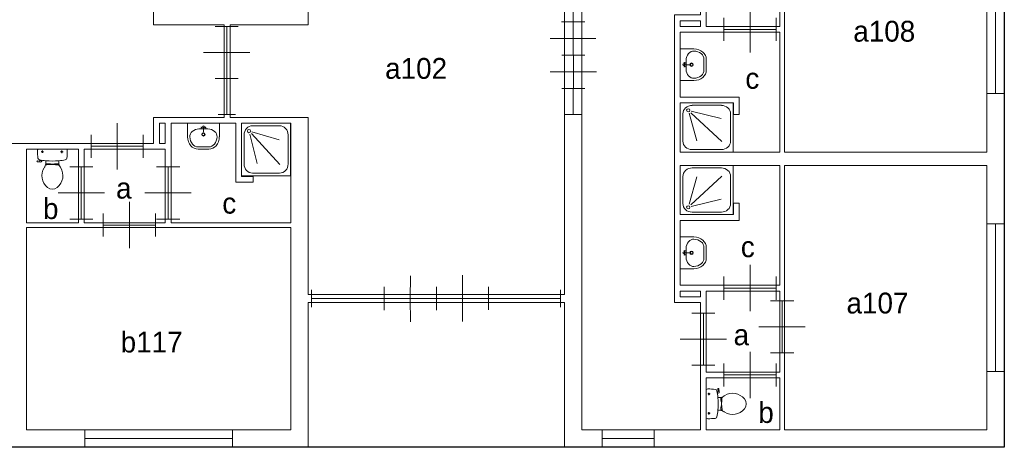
# Model space of a CAD drawing. Header units: millimetres. Extents: x -15 to 226, y -21 to 63.
# Tile 3 of 62: x 34.98 to 52, y 0 to 7.39. Entities that reach past the tile are written whole.
import ezdxf
from ezdxf.enums import TextEntityAlignment as Align

# ---------------------------------------------------------------- set-up
doc = ezdxf.new("R2010")
doc.units = ezdxf.units.MM
for name, color, linetype in [('BINNENMUUR', 7, 'Continuous'), ('BOUWKUNDE', 7, 'Continuous'), ('BUITENMUUR', 7, 'Continuous'), ('EILAND', 7, 'Continuous'), ('LABEL', 7, 'Continuous'), ('SANITAIR', 7, 'Continuous')]:
    doc.layers.add(name, color=color, linetype=linetype)
doc.styles.add('dgn000', font='dgn000.shx')

# ---------------------------------------------------------------- blocks, each defined once
blk = doc.blocks.new('20228')
at = {"layer": 'BOUWKUNDE', "color": 1, "linetype": 'Continuous', "lineweight": 0}
for p, q in [((-0.2, 0), (0.2, 0)), ((0, 0), (0, -0.9)), ((-0.4, -0.45), (0, -0.45)), ((0, -0.45), (0.4, -0.45)), ((-0.2, -0.9), (0.2, -0.9))]:
    blk.add_line(p, q, dxfattribs=at)
blk = doc.blocks.new('20229')
at = {"layer": 'BOUWKUNDE', "color": 1, "linetype": 'Continuous', "lineweight": 0}
for p, q in [((0.45, 0), (0.45, 0.4)), ((0, -0.2), (0, 0.2)), ((0.9, -0.2), (0.9, 0.2)), ((0, 0), (0.9, 0)), ((0.45, -0.4), (0.45, 0))]:
    blk.add_line(p, q, dxfattribs=at)
blk = doc.blocks.new('20230')
at = {"layer": 'BOUWKUNDE', "color": 1, "linetype": 'Continuous', "lineweight": 0}
for p, q in [((-0.2, 0), (0.2, 0)), ((0, 0), (0, -0.9)), ((-0.4, -0.45), (0, -0.45)), ((0, -0.45), (0.4, -0.45)), ((-0.2, -0.9), (0.2, -0.9))]:
    blk.add_line(p, q, dxfattribs=at)
blk = doc.blocks.new('20231')
at = {"layer": 'BOUWKUNDE', "color": 1, "linetype": 'Continuous', "lineweight": 0}
for p, q in [((0.45, 0), (0.45, 0.4)), ((0, -0.2), (0, 0.2)), ((0.9, -0.2), (0.9, 0.2)), ((0, 0), (0.9, 0)), ((0.45, -0.4), (0.45, 0))]:
    blk.add_line(p, q, dxfattribs=at)
blk = doc.blocks.new('2048')
at = {"layer": 'BOUWKUNDE', "color": 1, "linetype": 'Continuous', "lineweight": 0}
for p, q in [((0, -0.15), (0, 0.15)), ((0, 0), (2.55, 0)), ((2.55, -0.15), (2.55, 0.15))]:
    blk.add_line(p, q, dxfattribs=at)
blk = doc.blocks.new('20252')
at = {"layer": 'BOUWKUNDE', "color": 1, "linetype": 'Continuous', "lineweight": 0}
for p, q in [((-0.2, 0), (0.2, 0)), ((0, 0), (0, -0.9)), ((-0.4, -0.45), (0, -0.45)), ((0, -0.45), (0.4, -0.45)), ((-0.2, -0.9), (0.2, -0.9))]:
    blk.add_line(p, q, dxfattribs=at)
blk = doc.blocks.new('20253')
at = {"layer": 'BOUWKUNDE', "color": 1, "linetype": 'Continuous', "lineweight": 0}
for p, q in [((0.45, 0), (0.45, 0.4)), ((0, -0.2), (0, 0.2)), ((0.9, -0.2), (0.9, 0.2)), ((0, 0), (0.9, 0)), ((0.45, -0.4), (0.45, 0))]:
    blk.add_line(p, q, dxfattribs=at)
blk = doc.blocks.new('20254')
at = {"layer": 'BOUWKUNDE', "color": 1, "linetype": 'Continuous', "lineweight": 0}
for p, q in [((-0.2, 0), (0.2, 0)), ((0, 0), (0, -0.9)), ((-0.4, -0.45), (0, -0.45)), ((0, -0.45), (0.4, -0.45)), ((-0.2, -0.9), (0.2, -0.9))]:
    blk.add_line(p, q, dxfattribs=at)
blk = doc.blocks.new('20255')
at = {"layer": 'BOUWKUNDE', "color": 1, "linetype": 'Continuous', "lineweight": 0}
for p, q in [((0.45, 0), (0.45, 0.4)), ((0, -0.2), (0, 0.2)), ((0.9, -0.2), (0.9, 0.2)), ((0, 0), (0.9, 0)), ((0.45, -0.4), (0.45, 0))]:
    blk.add_line(p, q, dxfattribs=at)
blk = doc.blocks.new('20257')
at = {"layer": 'BOUWKUNDE', "color": 1, "linetype": 'Continuous', "lineweight": 0}
for p, q in [((0.45, 0), (0.45, 0.4)), ((0, -0.2), (0, 0.2)), ((0.9, -0.2), (0.9, 0.2)), ((0, 0), (0.9, 0)), ((0.45, -0.4), (0.45, 0))]:
    blk.add_line(p, q, dxfattribs=at)
blk = doc.blocks.new('202194')
at = {"layer": 'BOUWKUNDE', "color": 1, "linetype": 'Continuous', "lineweight": 0}
for p, q in [((-0.2, 0), (0.2, 0)), ((0, 0), (0, -0.9)), ((-0.4, -0.45), (0, -0.45)), ((0, -0.45), (0.4, -0.45)), ((-0.2, -0.9), (0.2, -0.9))]:
    blk.add_line(p, q, dxfattribs=at)
at = {"layer": 'BOUWKUNDE', "color": 1, "linetype": 'Continuous', "lineweight": 13, "style": 'dgn000', "flags": 1}
for tag in ['type', 'soort']:
    blk.add_attdef(tag, (38.562, 6.369), '', height=0.36, dxfattribs=at)
blk = doc.blocks.new('20411')
at = {"layer": 'BOUWKUNDE', "color": 1, "linetype": 'Continuous', "lineweight": 0}
for p, q in [((-0.15, 0), (0.15, 0)), ((0, 0), (0, -0.62)), ((-0.15, -0.62), (0.15, -0.62))]:
    blk.add_line(p, q, dxfattribs=at)
blk = doc.blocks.new('2052')
at = {"layer": 'BOUWKUNDE', "color": 1, "linetype": 'Continuous', "lineweight": 0}
for p, q in [((0.45, -0.006), (0.452, 0.393)), ((1.35, 0.002), (1.35, 0.401)), ((0, -0.2), (0, 0.201)), ((0.9, -0.199), (0.9, 0.203)), ((0.9, -0.199), (0.9, 0.203)), ((1.8, -0.197), (1.8, 0.202)), ((0, 0), (1.8, 0.003)), ((0.452, -0.4), (0.45, 0)), ((1.352, -0.398), (1.35, 0.002))]:
    blk.add_line(p, q, dxfattribs=at)
at = {"layer": 'BOUWKUNDE', "color": 1, "linetype": 'Continuous', "lineweight": 13, "style": 'dgn000', "flags": 1}
for tag in ['type', 'soort']:
    blk.add_attdef(tag, (43.085, 2.57), '', height=0.36, dxfattribs=at)
blk = doc.blocks.new('20418')
at = {"layer": 'BOUWKUNDE', "color": 1, "linetype": 'Continuous', "lineweight": 0}
for p, q in [((0, -0.15), (0, 0.15)), ((0, 0), (1.259, 0)), ((1.259, -0.15), (1.259, 0.15))]:
    blk.add_line(p, q, dxfattribs=at)
blk = doc.blocks.new('20419')
at = {"layer": 'BOUWKUNDE', "color": 1, "linetype": 'Continuous', "lineweight": 0}
for p, q in [((-1.248, 0.15), (-1.248, -0.15)), ((0, 0), (-1.248, 0)), ((0, 0.15), (0, -0.15))]:
    blk.add_line(p, q, dxfattribs=at)
blk = doc.blocks.new('20420')
at = {"layer": 'BOUWKUNDE', "color": 1, "linetype": 'Continuous', "lineweight": 0}
for p, q in [((0, -0.15), (0, 0.15)), ((0, 0), (0.9, 0)), ((0.9, -0.15), (0.9, 0.15))]:
    blk.add_line(p, q, dxfattribs=at)
blk = doc.blocks.new('20421')
at = {"layer": 'BOUWKUNDE', "color": 1, "linetype": 'Continuous', "lineweight": 0}
for p, q in [((-0.15, 0), (0.15, 0)), ((0, 0), (0, -2.55)), ((-0.15, -2.55), (0.15, -2.55))]:
    blk.add_line(p, q, dxfattribs=at)
blk = doc.blocks.new('2053')
at = {"layer": 'BOUWKUNDE', "color": 1, "linetype": 'Continuous', "lineweight": 0}
for p, q in [((-0.2, 0), (0.201, 0)), ((0, 0), (0.003, -1.15)), ((-0.4, -0.289), (0, -0.288)), ((-0.006, -0.288), (0.393, -0.289)), ((-0.199, -0.575), (0.203, -0.575)), ((-0.199, -0.575), (0.203, -0.575)), ((-0.398, -0.864), (0.002, -0.862)), ((0.002, -0.862), (0.401, -0.862)), ((-0.197, -1.15), (0.202, -1.15))]:
    blk.add_line(p, q, dxfattribs=at)
at = {"layer": 'BOUWKUNDE', "color": 1, "linetype": 'Continuous', "lineweight": 13, "style": 'dgn000', "flags": 1}
for tag in ['type', 'soort']:
    blk.add_attdef(tag, (44.55, 6.2), '', height=0.36, dxfattribs=at)
blk = doc.blocks.new('20422')
at = {"layer": 'BOUWKUNDE', "color": 1, "linetype": 'Continuous', "lineweight": 0}
for p, q in [((-0.15, 0), (0.15, 0)), ((0, 0), (0, -0.45)), ((-0.15, -0.45), (0.15, -0.45))]:
    blk.add_line(p, q, dxfattribs=at)
blk = doc.blocks.new('20423')
at = {"layer": 'BOUWKUNDE', "color": 1, "linetype": 'Continuous', "lineweight": 0}
for p, q in [((0.15, 0.45), (-0.15, 0.45)), ((0, 0), (0, 0.45)), ((0.15, 0), (-0.15, 0))]:
    blk.add_line(p, q, dxfattribs=at)
blk = doc.blocks.new('20424')
at = {"layer": 'BOUWKUNDE', "color": 1, "linetype": 'Continuous', "lineweight": 0}
for p, q in [((0.15, 2.55), (-0.15, 2.55)), ((0, 0), (0, 2.55)), ((0.15, 0), (-0.15, 0))]:
    blk.add_line(p, q, dxfattribs=at)
blk = doc.blocks.new('TOIL2B7')
at = {"layer": 'SANITAIR', "color": 1, "linetype": 'Continuous', "lineweight": 0}
for p, q in [((-0.254, 0), (0.242, 0)), ((-0.199, -0.045), (-0.158, -0.045)), ((-0.179, -0.065), (-0.179, -0.025)), ((0.137, -0.045), (0.178, -0.045)), ((0.157, -0.066), (0.157, -0.024)), ((-0.27, -0.204), (-0.272, -0.21)), ((-0.268, -0.216), (-0.216, -0.224)), ((-0.228, -0.205), (-0.265, -0.2)), ((-0.217, -0.197), (-0.214, -0.187)), ((-0.187, -0.202), (-0.216, -0.196)), ((-0.184, -0.192), (-0.189, -0.206)), ((-0.117, -0.23), (-0.117, -0.2)), ((-0.107, -0.25), (-0.063, -0.25)), ((-0.107, -0.27), (-0.107, -0.25)), ((-0.073, -0.25), (-0.073, -0.267)), ((-0.063, -0.25), (-0.063, -0.266)), ((-0.063, -0.255), (-0.041, -0.255)), ((-0.041, -0.255), (-0.041, -0.26)), ((0.029, -0.26), (-0.041, -0.26)), ((0.051, -0.255), (0.029, -0.255)), ((0.029, -0.255), (0.029, -0.26)), ((0.095, -0.25), (0.051, -0.25)), ((0.051, -0.25), (0.051, -0.267)), ((0.061, -0.25), (0.061, -0.268)), ((0.095, -0.271), (0.095, -0.25)), ((0.105, -0.2), (0.105, -0.23))]:
    blk.add_line(p, q, dxfattribs=at)
at = {"layer": 'SANITAIR', "color": 1, "linetype": 'Continuous', "lineweight": 0, "flags": 128}
for points in [[(-0.264, -0.028, -0.172952), (-0.254, 0)], [(-0.257, -0.155, -0.02771), (-0.264, -0.028)], [(-0.23, -0.184, -0.329382), (-0.257, -0.155)], [(0.244, -0.155, -0.329555), (0.217, -0.184)], [(0.242, 0, -0.172952), (0.251, -0.028)], [(0.251, -0.028, -0.027631), (0.244, -0.155)], [(-0.268, -0.217, -0.451842), (-0.272, -0.21)], [(-0.271, -0.204, -0.371321), (-0.265, -0.2)], [(-0.117, -0.2, -0.023676), (-0.23, -0.184)], [(-0.217, -0.197, -0.390563), (-0.228, -0.205)], [(-0.189, -0.207, -0.376626), (-0.217, -0.224)], [(-0.091, -0.66, -0.373743), (-0.15, -0.321)], [(-0.15, -0.321, -0.012002), (-0.139, -0.303)], [(-0.117, -0.231, -0.14875), (-0.139, -0.303)], [(-0.121, -0.278, -0.205811), (-0.107, -0.27)], [(0.104, -0.2, -0.046301), (-0.117, -0.2)], [(-0.107, -0.27, -0.055188), (0.097, -0.272)], [(0.138, -0.321, -0.373743), (0.079, -0.66)], [(0.097, -0.272, -0.201836), (0.11, -0.28)], [(0.217, -0.184, -0.0236), (0.105, -0.2)], [(0.127, -0.303, -0.14875), (0.105, -0.231)], [(0.127, -0.303, -0.012002), (0.138, -0.321)], [(0.079, -0.66, -0.355306), (-0.091, -0.66)]]:
    blk.add_lwpolyline(points, format="xyb", dxfattribs=at)
at = {"layer": 'SANITAIR', "color": 1, "linetype": 'Continuous', "lineweight": 0}
for centre in [(-0.179, -0.045), (0.157, -0.045)]:
    blk.add_circle(centre, 0.012, dxfattribs=at)
blk = doc.blocks.new('2207')
at = {"color": 1, "linetype": 'Continuous', "lineweight": 0}
blk.add_blockref('TOIL2B7', (0.006, 0), dxfattribs=at)
blk = doc.blocks.new('DGN_COMPLEXSHAPE14')
at = {"layer": 'SANITAIR', "color": 1, "linetype": 'Continuous', "lineweight": 0}
for p, q in [((38.068, 5.19), (38.069, 5.19)), ((38.069, 5.19), (38.251, 5.19)), ((38.251, 5.19), (38.252, 5.19))]:
    blk.add_line(p, q, dxfattribs=at)
for centre, major_axis, start_param, end_param in [((38.064, 5.37), (0.002, -0.18), 4.727929, 6.29872), ((38.256, 5.37), (0.002, 0.18), 3.126058, 4.696849)]:
    blk.add_ellipse(centre, major_axis=major_axis, ratio=0.771034, start_param=start_param, end_param=end_param, dxfattribs=at)
blk = doc.blocks.new('DGN_COMPLEXSHAPE15')
at = {"layer": 'SANITAIR', "color": 1, "linetype": 'Continuous', "lineweight": 0}
for p, q in [((37.885, 5.365), (37.885, 5.6)), ((37.885, 5.6), (38.435, 5.6)), ((38.435, 5.6), (38.435, 5.365)), ((37.885, 5.365), (37.885, 5.365)), ((38.435, 5.365), (38.435, 5.365)), ((38.251, 5.15), (38.069, 5.15)), ((38.069, 5.15), (38.069, 5.15)), ((38.251, 5.15), (38.251, 5.15))]:
    blk.add_line(p, q, dxfattribs=at)
for centre, major_axis, start_param, end_param in [((38.064, 5.37), (-0.002, 0.22), 1.586223, 3.157014), ((38.256, 5.37), (0.002, 0.22), 3.126171, 4.696962)]:
    blk.add_ellipse(centre, major_axis=major_axis, ratio=0.812595, start_param=start_param, end_param=end_param, dxfattribs=at)
blk = doc.blocks.new('WASTB7')
at = {"layer": 'SANITAIR', "color": 1, "linetype": 'Continuous', "lineweight": 0}
for p, q in [((0.079, -0.1), (-0.079, -0.1)), ((0, -0.065), (-0.045, -0.082)), ((-0.037, -0.064), (-0.029, -0.089)), ((0, -0.065), (0, -0.153)), ((0, -0.065), (0.045, -0.082)), ((0.037, -0.064), (0.029, -0.089))]:
    blk.add_line(p, q, dxfattribs=at)
for centre, radius in [((0, -0.195), 0.03), ((0, -0.065), 0.0175), ((0, -0.195), 0.02)]:
    blk.add_circle(centre, radius, dxfattribs=at)
for centre, major_axis, start_param, end_param in [((-0.096, -0.21), (0.136, 0.04), 1.224555, 2.997882), ((0.096, -0.21), (-0.136, 0.04), 3.285304, 5.05863)]:
    blk.add_ellipse(centre, major_axis=major_axis, ratio=0.751905, start_param=start_param, end_param=end_param, dxfattribs=at)
for name in ['DGN_COMPLEXSHAPE15', 'DGN_COMPLEXSHAPE14']:
    blk.add_blockref(name, (-38.16, -5.6), dxfattribs=at)
blk = doc.blocks.new('2217')
at = {"color": 1, "linetype": 'Continuous', "lineweight": 0}
blk.add_blockref('WASTB7', (0, 0), dxfattribs=at)
blk = doc.blocks.new('DOUCHE7')
at = {"layer": 'SANITAIR', "color": 1, "linetype": 'Continuous', "lineweight": 0}
for p, q in [((0.177, -0.151), (0.651, -0.287)), ((0.656, -0.045), (0.19, -0.045)), ((0.042, -0.204), (0.042, -0.704)), ((0.14, -0.19), (0.267, -0.699)), ((0.663, -0.712), (0.168, -0.181)), ((0.804, -0.704), (0.804, -0.204)), ((0.19, -0.863), (0.656, -0.863))]:
    blk.add_line(p, q, dxfattribs=at)
at = {"layer": 'SANITAIR', "color": 1, "linetype": 'Continuous', "lineweight": 0, "flags": 128}
blk.add_lwpolyline([(0, -0.908), (0, 0), (0.846, 0), (0.846, -0.908), (0, -0.908)], dxfattribs=at)
at = {"layer": 'SANITAIR', "color": 1, "linetype": 'Continuous', "lineweight": 0}
for centre, major_axis, start_param, end_param in [((0.191, -0.204), (0, 0.159), 0, 1.570796), ((0.656, -0.204), (0, -0.159), 1.570796, 3.141593), ((0.191, -0.704), (0, -0.159), 4.712389, 6.283185), ((0.656, -0.704), (0, -0.159), 0, 1.570796)]:
    blk.add_ellipse(centre, major_axis=major_axis, ratio=0.931718, start_param=start_param, end_param=end_param, dxfattribs=at)
blk.add_ellipse((0.127, -0.136), major_axis=(0, 0.0286), ratio=0.931718, dxfattribs=at)
blk = doc.blocks.new('2237')
at = {"color": 1, "linetype": 'Continuous', "lineweight": 0}
blk.add_blockref('DOUCHE7', (0, 0), dxfattribs=at)
blk = doc.blocks.new('DOUCHE13')
at = {"layer": 'SANITAIR', "color": 1, "linetype": 'Continuous', "lineweight": 0}
for p, q in [((0.206, 0.808), (0.71, 0.808)), ((0.046, 0.191), (0.046, 0.659)), ((0.152, 0.178), (0.289, 0.654)), ((0.718, 0.666), (0.182, 0.169)), ((0.87, 0.659), (0.87, 0.191)), ((0.191, 0.141), (0.705, 0.269)), ((0.71, 0.042), (0.206, 0.042))]:
    blk.add_line(p, q, dxfattribs=at)
at = {"layer": 'SANITAIR', "color": 1, "linetype": 'Continuous', "lineweight": 0, "flags": 128}
blk.add_lwpolyline([(0, 0.85), (0, 0), (0.916, 0), (0.916, 0.85), (0, 0.85)], dxfattribs=at)
at = {"layer": 'SANITAIR', "color": 1, "linetype": 'Continuous', "lineweight": 0}
for centre, major_axis, start_param, end_param in [((0.206, 0.659), (0.16, 0), 1.570796, 3.141593), ((0.71, 0.659), (0.16, 0), 0, 1.570796), ((0.206, 0.191), (-0.16, 0), 0, 1.570796), ((0.71, 0.191), (0.16, 0), 4.712389, 6.283185)]:
    blk.add_ellipse(centre, major_axis=major_axis, ratio=0.927948, start_param=start_param, end_param=end_param, dxfattribs=at)
blk.add_ellipse((0.138, 0.127), major_axis=(-0.0288, 0), ratio=0.927948, dxfattribs=at)
blk = doc.blocks.new('22313')
at = {"color": 1, "linetype": 'Continuous', "lineweight": 0}
blk.add_blockref('DOUCHE13', (0, 0), dxfattribs=at)
blk = doc.blocks.new('DGN_COMPLEXSHAPE22')
at = {"layer": 'SANITAIR', "color": 1, "linetype": 'Continuous', "lineweight": 0}
for p, q in [((46.81, 3.452), (46.81, 3.451)), ((46.81, 3.451), (46.81, 3.269)), ((46.81, 3.269), (46.81, 3.268))]:
    blk.add_line(p, q, dxfattribs=at)
for centre, major_axis, start_param, end_param in [((46.63, 3.456), (0.18, -0.002), 6.267651, 7.838442), ((46.63, 3.264), (-0.18, -0.002), 1.586336, 3.157127)]:
    blk.add_ellipse(centre, major_axis=major_axis, ratio=0.771034, start_param=start_param, end_param=end_param, dxfattribs=at)
blk = doc.blocks.new('DGN_COMPLEXSHAPE23')
at = {"layer": 'SANITAIR', "color": 1, "linetype": 'Continuous', "lineweight": 0}
for p, q in [((46.635, 3.635), (46.4, 3.635)), ((46.4, 3.635), (46.4, 3.085)), ((46.635, 3.635), (46.635, 3.635)), ((46.85, 3.269), (46.85, 3.451)), ((46.85, 3.451), (46.85, 3.451)), ((46.85, 3.269), (46.85, 3.269)), ((46.4, 3.085), (46.635, 3.085)), ((46.635, 3.085), (46.635, 3.085))]:
    blk.add_line(p, q, dxfattribs=at)
for centre, major_axis, start_param, end_param in [((46.63, 3.456), (-0.22, 0.002), 3.126171, 4.696962), ((46.63, 3.264), (-0.22, -0.002), 1.586223, 3.157014)]:
    blk.add_ellipse(centre, major_axis=major_axis, ratio=0.812595, start_param=start_param, end_param=end_param, dxfattribs=at)
blk = doc.blocks.new('WASTB11')
at = {"layer": 'SANITAIR', "color": 1, "linetype": 'Continuous', "lineweight": 0}
for p, q in [((0.064, 0.037), (0.089, 0.029)), ((0.065, 0), (0.082, 0.045)), ((0.065, 0), (0.153, 0)), ((0.065, 0), (0.082, -0.045)), ((0.1, -0.079), (0.1, 0.079)), ((0.064, -0.037), (0.089, -0.029))]:
    blk.add_line(p, q, dxfattribs=at)
for centre, radius in [((0.065, 0), 0.0175), ((0.195, 0), 0.03), ((0.195, 0), 0.02)]:
    blk.add_circle(centre, radius, dxfattribs=at)
for centre, major_axis, start_param, end_param in [((0.21, 0.096), (-0.04, -0.136), 3.285304, 5.05863), ((0.21, -0.096), (-0.04, 0.136), 1.224555, 2.997882)]:
    blk.add_ellipse(centre, major_axis=major_axis, ratio=0.751905, start_param=start_param, end_param=end_param, dxfattribs=at)
for name in ['DGN_COMPLEXSHAPE23', 'DGN_COMPLEXSHAPE22']:
    blk.add_blockref(name, (-46.4, -3.36), dxfattribs=at)
blk = doc.blocks.new('22111')
at = {"color": 1, "linetype": 'Continuous', "lineweight": 0}
blk.add_blockref('WASTB11', (0, 0), dxfattribs=at)
blk = doc.blocks.new('TOIL2B13')
at = {"layer": 'SANITAIR', "color": 1, "linetype": 'Continuous', "lineweight": 0}
for p, q in [((0, 0.254), (0, -0.242)), ((0.065, 0.179), (0.025, 0.179)), ((0.045, 0.199), (0.045, 0.158)), ((0.197, 0.217), (0.187, 0.214)), ((0.192, 0.184), (0.206, 0.189)), ((0.202, 0.187), (0.196, 0.216)), ((0.205, 0.228), (0.2, 0.265)), ((0.204, 0.27), (0.21, 0.272)), ((0.216, 0.268), (0.224, 0.216)), ((0.23, 0.117), (0.2, 0.117)), ((0.25, 0.107), (0.25, 0.063)), ((0.27, 0.107), (0.25, 0.107)), ((0.25, 0.073), (0.267, 0.073)), ((0.25, 0.063), (0.266, 0.063)), ((0.255, 0.063), (0.255, 0.041)), ((0.255, 0.041), (0.26, 0.041)), ((0.26, -0.029), (0.26, 0.041)), ((0.066, -0.157), (0.024, -0.157)), ((0.045, -0.137), (0.045, -0.178)), ((0.2, -0.105), (0.23, -0.105)), ((0.25, -0.095), (0.25, -0.051)), ((0.25, -0.051), (0.267, -0.051)), ((0.25, -0.061), (0.268, -0.061)), ((0.271, -0.095), (0.25, -0.095)), ((0.255, -0.051), (0.255, -0.029)), ((0.255, -0.029), (0.26, -0.029))]:
    blk.add_line(p, q, dxfattribs=at)
for centre in [(0.045, 0.179), (0.045, -0.157)]:
    blk.add_circle(centre, 0.012, dxfattribs=at)
for centre, radius, start, end in [((0.027, 0.22), 0.0434, 88.9808, 128.2302), ((0.028, -0.886), 1.15, 83.6509, 90), ((0.151, 0.223), 0.0335, 10.7271, 83.6509), ((-0.995, 0.006), 1.2, 5.3019, 10.7271), ((0.195, 0.227), 0.01, 281.8886, 7.2238), ((0.205, 0.266), 0.005, 105.7398, 187.2238), ((0.2, 0.213), 0.025, 285.9272, 8.4779), ((0.212, 0.268), 0.005, 8.4779, 105.7398), ((0.456, -0.074), 0.263, 39.1208, 121.0923), ((-0.992, 0.006), 1.198, 354.6981, 5.3019), ((0.231, 0.246), 0.129, 270, 303.8429), ((1.191, 0.015), 0.926, 174.3005, 186.9358), ((0.29, 0.105), 0.02, 127.7817, 174.3005), ((0.553, -0.235), 0.45, 121.0923, 123.8429), ((0.555, 0.006), 0.135, 320.8792, 39.1208), ((-0.995, 0.006), 1.2, 349.2904, 354.6981), ((0.231, -0.234), 0.129, 56.1571, 90), ((0.292, -0.094), 0.02, 186.9358, 232.58), ((0.553, 0.247), 0.45, 236.1571, 238.9077), ((0.456, 0.087), 0.263, 238.9077, 320.8792), ((0.027, -0.208), 0.0434, 231.7698, 271.0192), ((0.028, 0.899), 1.15, 270, 276.3309), ((0.151, -0.211), 0.034, 276.3309, 349.2904)]:
    blk.add_arc(centre, radius, start, end, dxfattribs=at)
blk = doc.blocks.new('22013')
at = {"color": 1, "linetype": 'Continuous', "lineweight": 0}
blk.add_blockref('TOIL2B13', (0, -0.006), dxfattribs=at)
blk = doc.blocks.new('DGN_COMPLEXSHAPE24')
at = {"layer": 'SANITAIR', "color": 1, "linetype": 'Continuous', "lineweight": 0}
for p, q in [((46.81, 6.701), (46.81, 6.702)), ((46.81, 6.519), (46.81, 6.701)), ((46.81, 6.518), (46.81, 6.519))]:
    blk.add_line(p, q, dxfattribs=at)
for centre, major_axis, start_param, end_param in [((46.63, 6.706), (-0.18, 0.002), 3.126058, 4.696849), ((46.63, 6.514), (0.18, 0.002), 4.727929, 6.29872)]:
    blk.add_ellipse(centre, major_axis=major_axis, ratio=0.771034, start_param=start_param, end_param=end_param, dxfattribs=at)
blk = doc.blocks.new('DGN_COMPLEXSHAPE25')
at = {"layer": 'SANITAIR', "color": 1, "linetype": 'Continuous', "lineweight": 0}
for p, q in [((46.4, 6.885), (46.635, 6.885)), ((46.4, 6.335), (46.4, 6.885)), ((46.635, 6.885), (46.635, 6.885)), ((46.85, 6.701), (46.85, 6.701)), ((46.85, 6.701), (46.85, 6.519)), ((46.85, 6.519), (46.85, 6.519)), ((46.635, 6.335), (46.4, 6.335)), ((46.635, 6.335), (46.635, 6.335))]:
    blk.add_line(p, q, dxfattribs=at)
for centre, major_axis, start_param, end_param in [((46.63, 6.706), (-0.22, 0.002), 3.126171, 4.696962), ((46.63, 6.514), (-0.22, -0.002), 1.586223, 3.157014)]:
    blk.add_ellipse(centre, major_axis=major_axis, ratio=0.812595, start_param=start_param, end_param=end_param, dxfattribs=at)
blk = doc.blocks.new('WASTB12')
at = {"layer": 'SANITAIR', "color": 1, "linetype": 'Continuous', "lineweight": 0}
for p, q in [((0.064, 0.037), (0.089, 0.029)), ((0.065, 0), (0.082, 0.045)), ((0.065, 0), (0.153, 0)), ((0.065, 0), (0.082, -0.045)), ((0.1, 0.079), (0.1, -0.079)), ((0.064, -0.037), (0.089, -0.029))]:
    blk.add_line(p, q, dxfattribs=at)
for centre, radius in [((0.065, 0), 0.0175), ((0.195, 0), 0.03), ((0.195, 0), 0.02)]:
    blk.add_circle(centre, radius, dxfattribs=at)
for centre, major_axis, start_param, end_param in [((0.21, 0.096), (-0.04, -0.136), 3.285304, 5.05863), ((0.21, -0.096), (-0.04, 0.136), 1.224555, 2.997882)]:
    blk.add_ellipse(centre, major_axis=major_axis, ratio=0.751905, start_param=start_param, end_param=end_param, dxfattribs=at)
for name in ['DGN_COMPLEXSHAPE25', 'DGN_COMPLEXSHAPE24']:
    blk.add_blockref(name, (-46.4, -6.61), dxfattribs=at)
blk = doc.blocks.new('22112')
at = {"color": 1, "linetype": 'Continuous', "lineweight": 0}
blk.add_blockref('WASTB12', (0, 0), dxfattribs=at)
blk = doc.blocks.new('DOUCHE14')
at = {"layer": 'SANITAIR', "color": 1, "linetype": 'Continuous', "lineweight": 0}
for p, q in [((0.718, -0.666), (0.182, -0.169)), ((0.191, -0.141), (0.705, -0.269)), ((0.71, -0.042), (0.206, -0.042)), ((0.046, -0.191), (0.046, -0.659)), ((0.152, -0.178), (0.289, -0.654)), ((0.87, -0.659), (0.87, -0.191)), ((0.206, -0.808), (0.71, -0.808))]:
    blk.add_line(p, q, dxfattribs=at)
at = {"layer": 'SANITAIR', "color": 1, "linetype": 'Continuous', "lineweight": 0, "flags": 128}
blk.add_lwpolyline([(0, -0.85), (0, 0), (0.916, 0), (0.916, -0.85), (0, -0.85)], dxfattribs=at)
at = {"layer": 'SANITAIR', "color": 1, "linetype": 'Continuous', "lineweight": 0}
for centre, major_axis, start_param, end_param in [((0.206, -0.191), (0.16, 0), 1.570796, 3.141593), ((0.71, -0.191), (0.16, 0), 0, 1.570796), ((0.206, -0.659), (-0.16, 0), 0, 1.570796), ((0.71, -0.659), (-0.16, 0), 1.570796, 3.141593)]:
    blk.add_ellipse(centre, major_axis=major_axis, ratio=0.927948, start_param=start_param, end_param=end_param, dxfattribs=at)
blk.add_ellipse((0.138, -0.128), major_axis=(0.0288, 0), ratio=0.927948, dxfattribs=at)
blk = doc.blocks.new('22314')
at = {"color": 1, "linetype": 'Continuous', "lineweight": 0}
blk.add_blockref('DOUCHE14', (0, 0), dxfattribs=at)
blk = doc.blocks.new('AnonymousCell')
at = {"layer": 'BUITENMUUR', "color": 1, "linetype": 'Continuous', "lineweight": 30, "flags": 128}
blk.add_lwpolyline([(-24.8, -22.985), (-24.8, -15.785), (-26, -15.785), (-26, 22.985), (-18.4, 22.985), (-13.97, 22.985), (24.8, 22.985), (24.8, 15.785), (26, 15.785), (26, -22.985), (18.4, -22.985), (13.97, -22.985), (-24.8, -22.985)], dxfattribs=at)
at = {"layer": 'EILAND', "color": 1, "linetype": 'Continuous', "lineweight": 13, "flags": 128}
for points in [[(20.4, -15.615), (20.75, -15.615), (20.75, -15.715), (20.4, -15.715), (20.4, -15.615)], [(11.4, -17.385), (11.5, -17.385), (11.5, -17.735), (11.4, -17.735), (11.4, -17.385)], [(20.4, -20.285), (20.75, -20.285), (20.75, -20.385), (20.4, -20.385), (20.4, -20.285)], [(13.97, -20.485), (18.4, -20.485), (18.4, -22.985), (13.97, -22.985), (13.97, -20.485)]]:
    blk.add_lwpolyline(points, dxfattribs=at)

msp = doc.modelspace()

# ---------------------------------------------------------------- linework, layer by layer
at = {"layer": 'BINNENMUUR', "color": 1, "linetype": 'Continuous', "lineweight": 13, "flags": 128}
for points in [[(44.7, 15.806), (46.3, 15.806), (46.3, 12.1), (46.75, 12.1), (46.75, 7.47), (46.3, 7.47), (46.3, 2.5), (46.75, 2.5), (46.75, 0.3), (44.7, 0.3), (44.7, 15.806)], [(39.97, 2.639), (39.97, 5.7), (38.62, 5.7), (38.62, 7.3), (39.97, 7.3), (39.97, 10.93), (44.4, 10.93), (44.4, 2.639), (39.97, 2.639)], [(48.2, 9.67), (51.7, 9.67), (51.7, 5.1), (48.2, 5.1), (48.2, 9.67)], [(46.85, 8.67), (48.12, 8.67), (48.12, 7.27), (46.85, 7.27), (46.85, 8.67)], [(21.799, 7.3), (23.07, 7.3), (23.07, 7.75), (27.7, 7.75), (27.7, 7.3), (32.67, 7.3), (32.67, 7.75), (37.3, 7.75), (37.3, 7.3), (38.52, 7.3), (38.52, 5.7), (37.3, 5.7), (37.3, 5.25), (32.67, 5.25), (32.67, 5.7), (27.7, 5.7), (27.7, 5.25), (23.07, 5.25), (23.07, 5.7), (21.799, 5.7), (21.799, 7.3)], [(46.4, 5.1), (46.4, 5.95), (47.32, 5.95), (47.32, 5.75), (47.42, 5.75), (47.42, 6.05), (46.4, 6.05), (46.4, 7.17), (48.12, 7.17), (48.12, 5.1), (46.4, 5.1)], [(37.6, 3.88), (37.6, 5.6), (38.72, 5.6), (38.72, 4.58), (39.02, 4.58), (39.02, 4.68), (38.82, 4.68), (38.82, 5.6), (39.67, 5.6), (39.67, 3.88), (37.6, 3.88)], [(35.1, 3.88), (35.1, 5.15), (36, 5.15), (36, 3.88), (35.1, 3.88)], [(36.1, 3.88), (36.1, 5.15), (37.5, 5.15), (37.5, 3.88), (36.1, 3.88)], [(46.4, 4.87), (48.12, 4.87), (48.12, 2.8), (46.4, 2.8), (46.4, 3.92), (47.42, 3.92), (47.42, 4.22), (47.32, 4.22), (47.32, 4.02), (46.4, 4.02), (46.4, 4.87)], [(48.2, 0.3), (48.2, 4.87), (51.7, 4.87), (51.7, 0.3), (48.2, 0.3)], [(35.1, 0.3), (35.1, 3.8), (39.67, 3.8), (39.67, 0.3), (35.1, 0.3)], [(46.85, 1.3), (46.85, 2.7), (48.12, 2.7), (48.12, 1.3), (46.85, 1.3)], [(46.85, 0.3), (46.85, 1.2), (48.12, 1.2), (48.12, 0.3), (46.85, 0.3)]]:
    msp.add_lwpolyline(points, dxfattribs=at)

# ---------------------------------------------------------------- block references
at = {"color": 1, "linetype": 'Continuous', "lineweight": 0}
for name, p in [('20424', (51.85, 6.11)), ('20422', (44.55, 7.8)), ('20257', (47.156, 7.22)), ('2053', (44.55, 7.35)), ('202194', (38.562, 7.269)), ('22112', (46.4, 6.61)), ('20411', (38.562, 6.369)), ('20423', (44.55, 5.75)), ('22314', (46.4, 5.95)), ('20229', (36.218, 5.2)), ('2217', (38.16, 5.6)), ('2237', (38.82, 5.6)), ('2207', (35.55, 5.15)), ('20228', (36.05, 4.844)), ('20230', (37.55, 4.844)), ('22313', (46.4, 4.02)), ('20231', (36.43, 3.84)), ('20421', (51.85, 3.86)), ('22111', (46.4, 3.36)), ('20255', (47.156, 2.75)), ('2052', (41.285, 2.57)), ('20418', (40.026, 2.57)), ('20419', (44.333, 2.57)), ('20252', (48.16, 2.53)), ('20254', (46.8, 2.318)), ('20253', (47.156, 1.25)), ('22013', (46.85, 0.75)), ('2048', (36.11, 0.15)), ('20420', (45.05, 0.15))]:
    msp.add_blockref(name, p, dxfattribs=at)
at = {"layer": 'BUITENMUUR', "color": 1, "linetype": 'Continuous', "lineweight": 30}
msp.add_blockref('AnonymousCell', (26, 22.985), dxfattribs=at)

# ---------------------------------------------------------------- texts
at = {"layer": 'LABEL', "color": 1, "linetype": 'Continuous', "lineweight": 0, "style": 'dgn000'}
for s, p in [('a108', (49.39, 7.188)), ('a102', (41.3, 6.546)), ('c', (47.525, 6.374)), ('a', (36.65, 4.477)), ('b', (35.388, 4.123)), ('c', (38.486, 4.217)), ('c', (47.447, 3.464)), ('a107', (49.273, 2.492)), ('b117', (36.73, 1.818)), ('a', (47.322, 1.943)), ('b', (47.749, 0.601))]:
    msp.add_text(s, height=0.36, dxfattribs=at).set_placement(p, align=Align.MIDDLE_LEFT)

doc.saveas('drawing.dxf')
